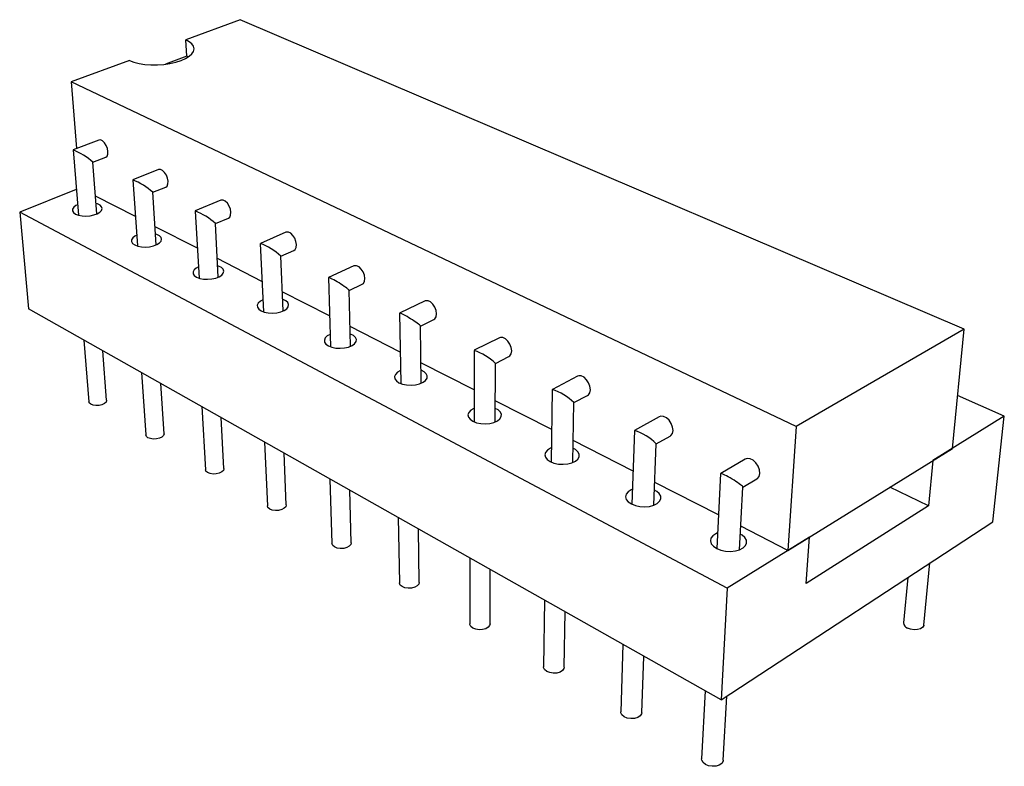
# Model space of a CAD drawing. Extents: x 0 to 145, y 0 to 120.
import ezdxf

# ---------------------------------------------------------------- set-up
doc = ezdxf.new("R2010")
doc.units = 0
doc.layers.get('0').update_dxf_attribs({"linetype": 'CONTINUOUS'})

msp = doc.modelspace()

# ---------------------------------------------------------------- linework, layer by layer
at = {"color": 7, "linetype": 'CONTINUOUS'}
for p, q in [((129.464, 120.12), (128.343, 119.707)), ((144.345, 113.757), (129.464, 120.12)), ((128.362, 119.368), (128.343, 119.707)), ((127.185, 119.281), (125.99, 118.84)), ((128.362, 119.368), (127.928, 119.206)), ((128.386, 119.356), (128.362, 119.368)), ((140.891, 111.757), (125.99, 118.84)), ((125.99, 118.84), (126.1, 117.47)), ((126.553, 117.645), (126.028, 117.442)), ((126.028, 117.441), (126.136, 116.101)), ((126.435, 117.187), (126.697, 117.29)), ((126.517, 116.128), (126.435, 117.188)), ((127.782, 117.039), (127.257, 116.828)), ((127.256, 116.827), (127.35, 115.467)), ((126.093, 116.627), (124.929, 116.163)), ((127.667, 116.571), (127.932, 116.679)), ((127.308, 116.071), (126.489, 116.49)), ((127.738, 115.491), (127.667, 116.572)), ((129.064, 116.408), (128.538, 116.188)), ((128.537, 116.186), (128.616, 114.805)), ((139.472, 108.433), (124.929, 116.163)), ((124.929, 116.163), (125.113, 114.173)), ((128.953, 115.928), (129.22, 116.041)), ((128.581, 115.42), (127.714, 115.863)), ((129.012, 114.826), (128.953, 115.929)), ((130.401, 115.748), (129.876, 115.519)), ((129.875, 115.518), (129.938, 114.114)), ((130.296, 115.257), (130.566, 115.376)), ((129.91, 114.74), (128.992, 115.21)), ((130.342, 114.131), (130.296, 115.258)), ((131.799, 115.058), (131.275, 114.82)), ((131.274, 114.819), (131.318, 113.393)), ((131.7, 114.555), (131.972, 114.681)), ((131.299, 114.029), (130.326, 114.527)), ((131.731, 113.405), (131.7, 114.556)), ((139.348, 106.134), (125.113, 114.173)), ((133.261, 114.337), (132.739, 114.089)), ((132.738, 114.087), (132.762, 112.639)), ((133.169, 113.821), (133.444, 113.954)), ((132.751, 113.286), (131.72, 113.814)), ((133.183, 112.645), (133.169, 113.822)), ((144.345, 113.757), (140.891, 111.757)), ((144.101, 111.303), (144.345, 113.757)), ((134.791, 113.581), (134.272, 113.323)), ((126.246, 113.534), (126.35, 112.266)), ((126.717, 112.296), (126.637, 113.313)), ((134.271, 113.321), (134.272, 111.85)), ((134.707, 113.052), (134.986, 113.193)), ((134.272, 112.508), (133.178, 113.067)), ((134.703, 111.85), (134.707, 113.053)), ((127.434, 112.863), (127.524, 111.581)), ((136.395, 112.789), (135.879, 112.519)), ((127.898, 111.607), (127.829, 112.64)), ((135.878, 112.517), (135.855, 111.024)), ((136.321, 112.246), (136.602, 112.395)), ((145.169, 111.965), (144.209, 112.394)), ((128.671, 112.164), (128.746, 110.867)), ((135.865, 111.692), (134.705, 112.286)), ((136.297, 111.015), (136.321, 112.247)), ((129.127, 110.89), (129.07, 111.939)), ((138.077, 111.957), (137.566, 111.676)), ((145.169, 111.965), (143.699, 111.054)), ((144.931, 109.798), (145.169, 111.965)), ((140.891, 111.757), (140.721, 109.208)), ((137.565, 111.674), (137.516, 110.157)), ((138.015, 111.399), (138.3, 111.558)), ((129.96, 111.436), (130.02, 110.124)), ((137.538, 110.836), (136.306, 111.467)), ((137.968, 110.14), (138.015, 111.401)), ((130.408, 110.142), (130.364, 111.208)), ((140.721, 109.208), (144.101, 111.303)), ((139.845, 111.083), (139.339, 110.79)), ((143.699, 111.054), (143.61, 110.124)), ((139.338, 110.787), (139.259, 109.247)), ((131.306, 110.676), (131.348, 109.349)), ((139.294, 109.937), (137.986, 110.607)), ((139.796, 110.51), (140.084, 110.679)), ((131.744, 109.362), (131.714, 110.445)), ((139.724, 109.219), (139.796, 110.511)), ((143.61, 110.124), (142.814, 110.505)), ((143.61, 110.124), (141.098, 108.527)), ((132.711, 109.882), (132.735, 108.541)), ((139.348, 106.134), (144.931, 109.798)), ((140.721, 109.208), (139.751, 109.704)), ((133.139, 108.548), (133.125, 109.649)), ((141.165, 109.483), (139.472, 108.433)), ((141.098, 108.527), (141.165, 109.483)), ((134.181, 109.052), (134.184, 107.696)), ((143.514, 107.674), (143.639, 108.95)), ((134.597, 107.696), (134.6, 108.816)), ((143.184, 108.651), (143.098, 107.719)), ((139.472, 108.433), (139.348, 106.134)), ((135.718, 108.184), (135.699, 106.813)), ((136.122, 106.805), (136.143, 107.944)), ((137.329, 107.274), (137.285, 105.889)), ((137.719, 105.871), (137.761, 107.03)), ((139.018, 106.32), (138.948, 104.921)), ((139.393, 104.892), (139.465, 106.21))]:
    msp.add_line(p, q, dxfattribs=at)
for points in [[(127.185, 119.281), (127.276, 119.246), (127.383, 119.219), (127.501, 119.201), (127.628, 119.192), (127.759, 119.192), (127.89, 119.201), (128.018, 119.219), (128.138, 119.246), (128.246, 119.281), (128.339, 119.321), (128.414, 119.367), (128.47, 119.417), (128.504, 119.469), (128.515, 119.522), (128.504, 119.573), (128.471, 119.622), (128.416, 119.667), (128.343, 119.707)], [(126.697, 117.29), (126.724, 117.312), (126.741, 117.353), (126.744, 117.408), (126.732, 117.471), (126.708, 117.533), (126.673, 117.587), (126.633, 117.626), (126.591, 117.647), (126.554, 117.645), (126.553, 117.645)], [(127.932, 116.679), (127.959, 116.7), (127.977, 116.742), (127.981, 116.798), (127.969, 116.861), (127.945, 116.924), (127.909, 116.98), (127.867, 117.02), (127.824, 117.041), (127.785, 117.04), (127.782, 117.039)], [(129.22, 116.041), (129.246, 116.061), (129.266, 116.104), (129.271, 116.16), (129.26, 116.225), (129.235, 116.289), (129.198, 116.346), (129.155, 116.388), (129.11, 116.41), (129.069, 116.41), (129.064, 116.408)], [(126.119, 116.314), (126.086, 116.297), (126.041, 116.263), (126.017, 116.226), (126.015, 116.189), (126.035, 116.154), (126.077, 116.124)], [(126.077, 116.124), (126.137, 116.101), (126.21, 116.087), (126.291, 116.083), (126.375, 116.09), (126.454, 116.106), (126.522, 116.131), (126.576, 116.162), (126.61, 116.198), (126.623, 116.236), (126.613, 116.272), (126.581, 116.305), (126.53, 116.331), (126.5, 116.34)], [(127.335, 115.689), (127.296, 115.669), (127.252, 115.634), (127.229, 115.595), (127.228, 115.556), (127.251, 115.52), (127.295, 115.489)], [(127.295, 115.489), (127.357, 115.465), (127.432, 115.45), (127.515, 115.446), (127.6, 115.453), (127.68, 115.47), (127.749, 115.496), (127.803, 115.529), (127.836, 115.566), (127.847, 115.605), (127.836, 115.643), (127.802, 115.677), (127.748, 115.704), (127.724, 115.713)], [(130.566, 115.376), (130.591, 115.395), (130.613, 115.437), (130.619, 115.495), (130.608, 115.561), (130.582, 115.626), (130.545, 115.684), (130.5, 115.728), (130.453, 115.751), (130.41, 115.751), (130.401, 115.748)], [(128.603, 115.037), (128.559, 115.014), (128.515, 114.977), (128.493, 114.937), (128.494, 114.897), (128.519, 114.859), (128.565, 114.826)], [(128.565, 114.826), (128.629, 114.801), (128.707, 114.786), (128.792, 114.782), (128.878, 114.789), (128.959, 114.807), (129.029, 114.834), (129.082, 114.868), (129.115, 114.907), (129.125, 114.948), (129.111, 114.987), (129.075, 115.022), (129.019, 115.051), (129, 115.058)], [(131.972, 114.681), (131.996, 114.699), (132.02, 114.741), (132.027, 114.8), (132.017, 114.866), (131.991, 114.934), (131.952, 114.993), (131.905, 115.038), (131.856, 115.062), (131.811, 115.062), (131.799, 115.058)], [(131.7, 114.556), (131.698, 114.561), (131.689, 114.57), (131.674, 114.582), (131.654, 114.598), (131.629, 114.617), (131.599, 114.637), (131.566, 114.659), (131.53, 114.683), (131.493, 114.706), (131.456, 114.729), (131.42, 114.75), (131.385, 114.77), (131.354, 114.787), (131.327, 114.8), (131.305, 114.811), (131.289, 114.818), (131.278, 114.82), (131.274, 114.819), (131.274, 114.819)], [(129.927, 114.358), (129.877, 114.331), (129.834, 114.292), (129.813, 114.251), (129.816, 114.208), (129.842, 114.168), (129.891, 114.134)], [(129.891, 114.134), (129.958, 114.108), (130.038, 114.093), (130.125, 114.088), (130.213, 114.095), (130.295, 114.114), (130.365, 114.142), (130.418, 114.178), (130.449, 114.219), (130.458, 114.261), (130.442, 114.302), (130.403, 114.339), (130.345, 114.369), (130.332, 114.374)], [(133.444, 113.954), (133.466, 113.97), (133.492, 114.013), (133.5, 114.072), (133.491, 114.14), (133.464, 114.209), (133.424, 114.27), (133.376, 114.316), (133.324, 114.341), (133.277, 114.342), (133.261, 114.337)], [(133.169, 113.822), (133.167, 113.826), (133.16, 113.834), (133.146, 113.847), (133.126, 113.862), (133.101, 113.88), (133.072, 113.901), (133.039, 113.923), (133.003, 113.947), (132.966, 113.97), (132.928, 113.993), (132.891, 114.015), (132.856, 114.035), (132.824, 114.053), (132.796, 114.067), (132.773, 114.078), (132.755, 114.086), (132.743, 114.089), (132.738, 114.088), (132.738, 114.087)], [(131.31, 113.648), (131.253, 113.617), (131.211, 113.577), (131.192, 113.533), (131.196, 113.489), (131.225, 113.447), (131.276, 113.411)], [(131.276, 113.411), (131.346, 113.384), (131.428, 113.368), (131.518, 113.363), (131.607, 113.371), (131.69, 113.39), (131.761, 113.42), (131.813, 113.457), (131.844, 113.5), (131.85, 113.544), (131.832, 113.587), (131.791, 113.626), (131.731, 113.657), (131.724, 113.66)], [(134.986, 113.193), (135.006, 113.207), (135.033, 113.25), (135.043, 113.31), (135.034, 113.379), (135.007, 113.45), (134.966, 113.512), (134.916, 113.559), (134.862, 113.586), (134.811, 113.588), (134.791, 113.581)], [(132.757, 112.906), (132.755, 112.905), (132.693, 112.87), (132.651, 112.828), (132.633, 112.783), (132.64, 112.736), (132.672, 112.693), (132.726, 112.655)], [(132.726, 112.655), (132.798, 112.627), (132.883, 112.61), (132.975, 112.605), (133.066, 112.613), (133.15, 112.633), (133.221, 112.664), (133.273, 112.703), (133.302, 112.748), (133.307, 112.794), (133.286, 112.839), (133.243, 112.88), (133.18, 112.912)], [(136.602, 112.395), (136.62, 112.407), (136.649, 112.451), (136.661, 112.511), (136.652, 112.582), (136.625, 112.654), (136.583, 112.718), (136.53, 112.767), (136.474, 112.794), (136.42, 112.798), (136.395, 112.789)], [(126.717, 112.296), (126.717, 112.289), (126.704, 112.257), (126.671, 112.227), (126.621, 112.204), (126.56, 112.19), (126.496, 112.187), (126.437, 112.196), (126.389, 112.215), (126.359, 112.241), (126.35, 112.266)], [(134.272, 112.13), (134.262, 112.125), (134.2, 112.089), (134.159, 112.045), (134.143, 111.997), (134.152, 111.948), (134.186, 111.903), (134.243, 111.864)], [(134.243, 111.864), (134.318, 111.834), (134.406, 111.816), (134.5, 111.811), (134.594, 111.819), (134.679, 111.84), (134.75, 111.873), (134.801, 111.914), (134.829, 111.96), (134.831, 112.009), (134.809, 112.056), (134.762, 112.099), (134.704, 112.129)], [(138.3, 111.558), (138.314, 111.568), (138.346, 111.611), (138.359, 111.673), (138.351, 111.745), (138.324, 111.818), (138.28, 111.884), (138.225, 111.935), (138.166, 111.964), (138.109, 111.968), (138.077, 111.957)], [(127.898, 111.607), (127.898, 111.603), (127.886, 111.569), (127.853, 111.538), (127.802, 111.514), (127.741, 111.5), (127.676, 111.497), (127.615, 111.506), (127.566, 111.525), (127.534, 111.553), (127.524, 111.581)], [(135.86, 111.317), (135.84, 111.308), (135.779, 111.27), (135.739, 111.224), (135.725, 111.174), (135.737, 111.123), (135.774, 111.075), (135.834, 111.034)], [(135.834, 111.034), (135.912, 111.003), (136.003, 110.984), (136.1, 110.978), (136.195, 110.987), (136.281, 111.009), (136.352, 111.043), (136.403, 111.086), (136.429, 111.135), (136.429, 111.186), (136.404, 111.236), (136.354, 111.28), (136.303, 111.309)], [(140.084, 110.679), (140.093, 110.686), (140.128, 110.73), (140.143, 110.792), (140.136, 110.865), (140.108, 110.94), (140.063, 111.008), (140.006, 111.06), (139.943, 111.091), (139.884, 111.096), (139.845, 111.083)], [(129.127, 110.89), (129.127, 110.888), (129.116, 110.853), (129.083, 110.821), (129.033, 110.795), (128.971, 110.78), (128.904, 110.777), (128.842, 110.787), (128.791, 110.807), (128.758, 110.836), (128.746, 110.867)], [(139.796, 110.511), (139.794, 110.517), (139.785, 110.527), (139.769, 110.542), (139.747, 110.559), (139.72, 110.579), (139.688, 110.602), (139.652, 110.626), (139.613, 110.65), (139.573, 110.675), (139.533, 110.699), (139.494, 110.721), (139.457, 110.741), (139.424, 110.758), (139.395, 110.772), (139.371, 110.782), (139.353, 110.788), (139.342, 110.79), (139.338, 110.788), (139.338, 110.787)], [(137.526, 110.464), (137.496, 110.451), (137.435, 110.411), (137.397, 110.363), (137.385, 110.31), (137.399, 110.256), (137.44, 110.206), (137.503, 110.163)], [(137.503, 110.163), (137.585, 110.13), (137.679, 110.11), (137.778, 110.105), (137.875, 110.114), (137.962, 110.137), (138.034, 110.173), (138.083, 110.218), (138.108, 110.27), (138.106, 110.323), (138.077, 110.375), (138.024, 110.422), (137.98, 110.447)], [(130.408, 110.142), (130.398, 110.106), (130.366, 110.073), (130.315, 110.047), (130.252, 110.031), (130.185, 110.028), (130.121, 110.037), (130.068, 110.058), (130.033, 110.089), (130.02, 110.124)], [(139.276, 109.569), (139.236, 109.551), (139.175, 109.509), (139.138, 109.458), (139.128, 109.402), (139.146, 109.346), (139.19, 109.293), (139.257, 109.248)], [(139.257, 109.248), (139.342, 109.214), (139.44, 109.193), (139.542, 109.187), (139.641, 109.197), (139.729, 109.221), (139.8, 109.259), (139.849, 109.306), (139.872, 109.36), (139.867, 109.417), (139.835, 109.471), (139.778, 109.52), (139.742, 109.541)], [(131.744, 109.362), (131.735, 109.328), (131.704, 109.293), (131.653, 109.265), (131.589, 109.249), (131.52, 109.246), (131.455, 109.256), (131.4, 109.278), (131.363, 109.309), (131.348, 109.347), (131.348, 109.349)], [(133.139, 108.548), (133.131, 108.515), (133.101, 108.478), (133.05, 108.45), (132.985, 108.433), (132.915, 108.429), (132.847, 108.44), (132.791, 108.463), (132.752, 108.496), (132.735, 108.535), (132.735, 108.541)], [(134.597, 107.696), (134.59, 107.665), (134.56, 107.627), (134.509, 107.597), (134.444, 107.58), (134.372, 107.576), (134.303, 107.587), (134.244, 107.611), (134.203, 107.646), (134.184, 107.686), (134.184, 107.696)], [(143.514, 107.674), (143.513, 107.665), (143.492, 107.627), (143.448, 107.597), (143.387, 107.58), (143.316, 107.576), (143.244, 107.587), (143.179, 107.611)], [(136.122, 106.805), (136.116, 106.777), (136.087, 106.737), (136.036, 106.706), (135.97, 106.687), (135.897, 106.683), (135.825, 106.695), (135.764, 106.72), (135.72, 106.756), (135.7, 106.799), (135.699, 106.813)], [(137.719, 105.871), (137.714, 105.847), (137.686, 105.805), (137.635, 105.772), (137.568, 105.753), (137.493, 105.749), (137.419, 105.761), (137.356, 105.787), (137.31, 105.825), (137.287, 105.869), (137.285, 105.889)], [(139.393, 104.892), (139.389, 104.872), (139.361, 104.828), (139.311, 104.794), (139.243, 104.773), (139.167, 104.769), (139.091, 104.781), (139.024, 104.809), (138.976, 104.849), (138.951, 104.895), (138.948, 104.921)]]:
    msp.add_lwpolyline(points, dxfattribs=at)
for centre, radius, start, end in [((125.479, 116.102), 1.447, 48.6282, 67.7041), ((126.732, 115.523), 1.405, 48.2716, 68.12), ((128.039, 114.918), 1.363, 47.8999, 68.5699), ((129.425, 114.318), 1.282, 47.1676, 69.4025), ((133.884, 112.199), 1.186, 46.0553, 70.9857), ((135.512, 111.419), 1.157, 45.6745, 71.5951), ((137.22, 110.598), 1.13, 45.2928, 72.2496), ((143.218, 107.725), 0.121, 183.1387, 251.1653)]:
    msp.add_arc(centre, radius, start, end, dxfattribs=at)

doc.saveas('drawing.dxf')
